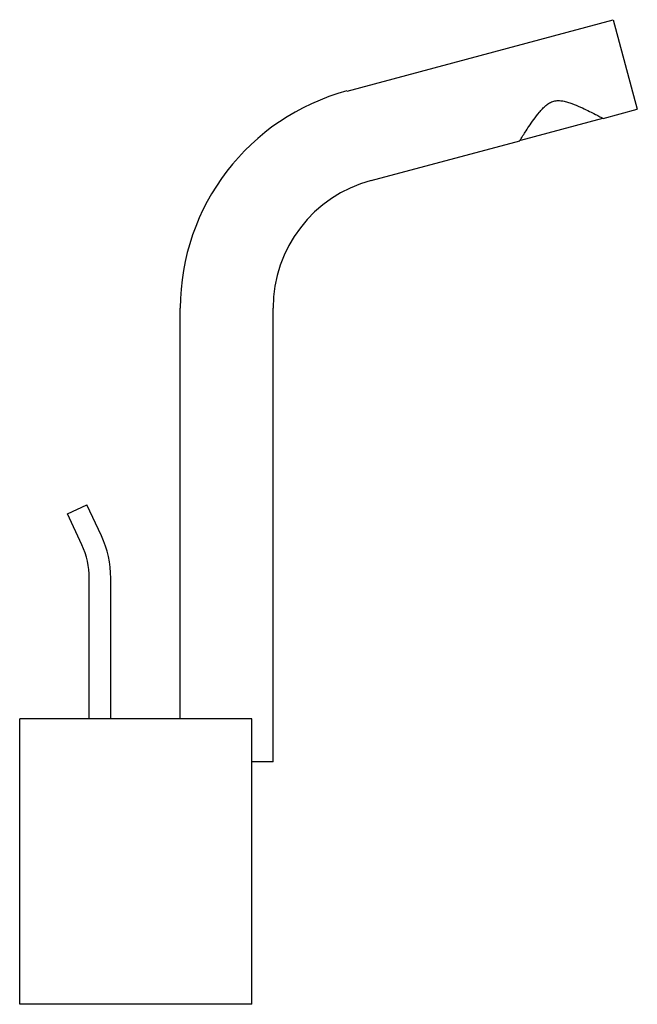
# Model space of a CAD drawing. Header units: millimetres. Extents: x -139.735 to -139.562, y 598.586 to 598.862.
import ezdxf

# ---------------------------------------------------------------- set-up
doc = ezdxf.new("R2010")
doc.units = ezdxf.units.MM
doc.layers.add('SANINDUSA', color=3, linetype='Continuous')

msp = doc.modelspace()

# ---------------------------------------------------------------- linework, layer by layer
at = {"layer": 'SANINDUSA'}
for p, q in [((-139.64356, 598.842), (-139.56896, 598.86199)), ((-139.56896, 598.86199), (-139.56223, 598.83688)), ((-139.5718, 598.83431), (-139.56223, 598.83688)), ((-139.57198, 598.83427), (-139.59499, 598.8281)), ((-139.57198, 598.83427), (-139.57202, 598.83443)), ((-139.63683, 598.81689), (-139.59517, 598.82805)), ((-139.59499, 598.8281), (-139.59504, 598.82827)), ((-139.69026, 598.66599), (-139.69026, 598.78115)), ((-139.66426, 598.65399), (-139.66426, 598.78115)), ((-139.72188, 598.72346), (-139.71644, 598.72599)), ((-139.71238, 598.71728), (-139.71644, 598.72599)), ((-139.71782, 598.71475), (-139.72188, 598.72346)), ((-139.71576, 598.67699), (-139.71576, 598.70545)), ((-139.70976, 598.67699), (-139.70976, 598.70545)), ((-139.71576, 598.66599), (-139.71576, 598.67699)), ((-139.70976, 598.66599), (-139.70976, 598.67699)), ((-139.67026, 598.66599), (-139.73526, 598.66599)), ((-139.73526, 598.58599), (-139.73526, 598.66599)), ((-139.67026, 598.58599), (-139.67026, 598.66599)), ((-139.66426, 598.65399), (-139.67026, 598.65399)), ((-139.67026, 598.58599), (-139.73526, 598.58599))]:
    msp.add_line(p, q, dxfattribs=at)
for centre, radius, start, end in [((-139.62726, 598.78115), 0.063, 105, 180), ((-139.62726, 598.78115), 0.037, 105, 180), ((-139.73776, 598.70545), 0.028, 0, 25), ((-139.73776, 598.70545), 0.022, 0, 25)]:
    msp.add_arc(centre, radius, start, end, dxfattribs=at)
msp.add_open_spline([(-139.59517, 598.82805), (-139.59517, 598.82805), (-139.59511, 598.82815), (-139.59487, 598.82854), (-139.59468, 598.82883), (-139.59422, 598.82956), (-139.59393, 598.83001), (-139.5933, 598.83099), (-139.59295, 598.83153), (-139.59218, 598.83267), (-139.59173, 598.83333), (-139.59075, 598.83469), (-139.59023, 598.83538), (-139.58939, 598.83639), (-139.5891, 598.83671), (-139.58851, 598.83734), (-139.5882, 598.83764), (-139.58754, 598.83818), (-139.5872, 598.83843), (-139.58646, 598.83886), (-139.58606, 598.83903), (-139.58562, 598.83915), (-139.58518, 598.83927), (-139.58475, 598.83932), (-139.58389, 598.83932), (-139.58347, 598.83927), (-139.58263, 598.83913), (-139.58221, 598.83902), (-139.58138, 598.83878), (-139.58097, 598.83864), (-139.57974, 598.83819), (-139.57894, 598.83785), (-139.57742, 598.83717), (-139.5767, 598.83682), (-139.57546, 598.83621), (-139.57489, 598.83592), (-139.57385, 598.83539), (-139.57338, 598.83515), (-139.57261, 598.83474), (-139.57231, 598.83458), (-139.5719, 598.83437), (-139.5718, 598.83431), (-139.5718, 598.83431)], degree=3, knots=[62.292313, 62.292313, 62.292313, 62.292313, 64.755547, 64.755547, 67.218781, 67.218781, 69.682014, 69.682014, 72.145248, 72.145248, 74.873041, 74.873041, 77.600833, 77.600833, 78.964729, 78.964729, 80.328625, 80.328625, 81.692521, 81.692521, 83.056417, 83.056417, 83.056417, 84.420314, 84.420314, 85.78421, 85.78421, 87.148106, 87.148106, 88.512002, 88.512002, 91.239794, 91.239794, 93.967586, 93.967586, 96.43082, 96.43082, 98.894054, 98.894054, 101.357288, 101.357288, 103.820522, 103.820522, 103.820522, 103.820522], dxfattribs=at)

doc.saveas('drawing.dxf')
